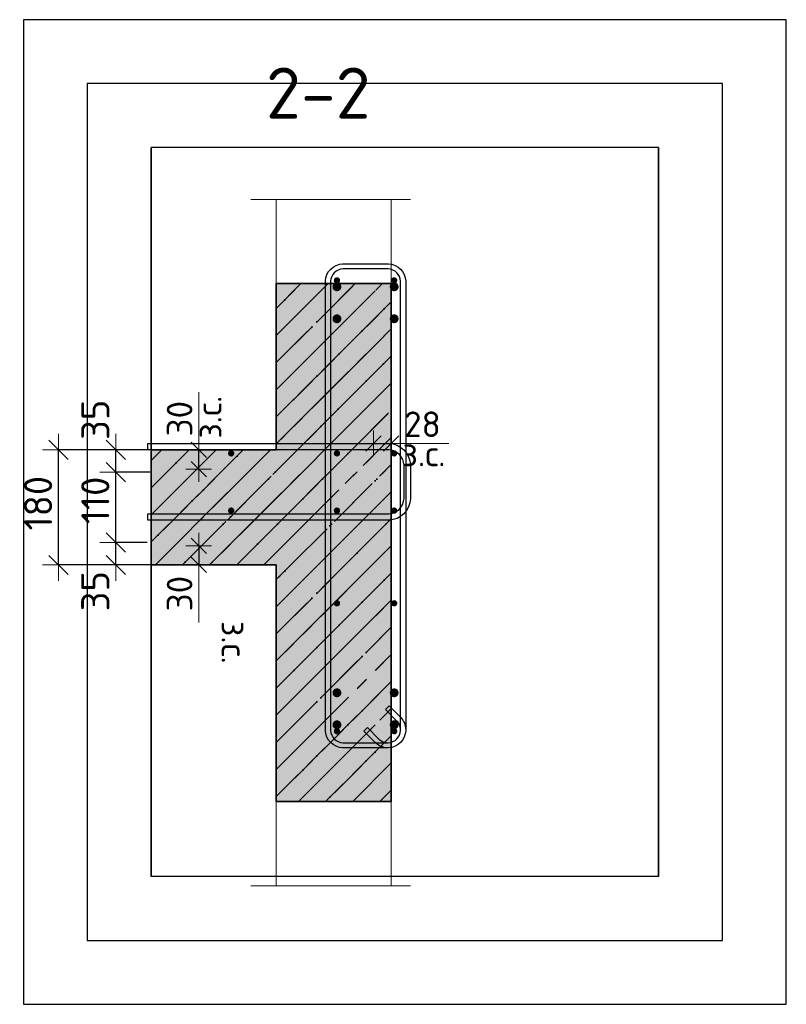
# Model space of a CAD drawing. Header units: millimetres. Extents: x 2792 to 69837, y -2757 to 29968.
# Tile 63 of 77: x 42585 to 43784, y 21363 to 22903. Entities that reach past the tile are written whole.
import ezdxf

# ---------------------------------------------------------------- set-up
doc = ezdxf.new("R2010")
doc.units = ezdxf.units.MM
doc.header["$PDMODE"] = 65
doc.linetypes.add('______11', pattern=[100, 80, -10, 0, -10])
doc.linetypes.add('______5', pattern=[220, 160, -20, 20, -20])
for name, color, linetype, lineweight in [('Standard', 7, 'Continuous', 25), ('Арм.стержн. Арматура края', 96, 'Continuous', 35), ('Арм.стержн. вертикальными 1', 22, 'Continuous', 35), ('Арм.стержн. Доп. арматура', 180, 'Continuous', 35), ('Арм.стержн. Хомут', 240, 'Continuous', 35), ('Размерная линия_ общее', 7, 'Continuous', 13), ('Размерная линия_ общее_1', 7, 'Continuous', 13)]:
    doc.layers.add(name, color=color, linetype=linetype, lineweight=lineweight)
doc.styles.add('ISOCPEUR', font='ISOCPEUR')
doc.dimstyles.new('DIMSTYLE_3', dxfattribs={"dimtxt": 44, "dimasz": 50, "dimexe": 0, "dimexo": 0, "dimgap": 22, "dimtad": 2, "dimdec": 0, "dimrnd": 5, "dimzin": 12, "dimdsep": 46, "dimtxsty": 'ISOCPEUR', "dimblk1": 'ALL_ML_STRICH', "dimblk2": 'ALL_ML_STRICH', "dimsah": 1, "dimcen": 0, "dimclrd": 7, "dimclre": 256, "dimclrt": 7, "dimadec": 0, "dimazin": 0, "dimtfac": 1, "dimtdec": 0, "dimtix": 1, "dimtmove": 2, "dimatfit": 3, "dimfxl": 0, "dimtzin": 0, "dimlwd": 0, "dimlwe": -3, "dimarcsym": 0})
doc.dimstyles.new('DIMSTYLE_7', dxfattribs={"dimtxt": 40, "dimasz": 40, "dimexe": 0, "dimexo": 0.001, "dimgap": 20, "dimtad": 2, "dimdec": 0, "dimrnd": 5, "dimzin": 12, "dimdsep": 46, "dimtxsty": 'ISOCPEUR', "dimblk1": 'ALL_ML_STRICH', "dimblk2": 'ALL_ML_STRICH', "dimsah": 1, "dimcen": 0, "dimse1": 1, "dimse2": 1, "dimclrd": 7, "dimclre": 256, "dimclrt": 7, "dimadec": 0, "dimazin": 0, "dimtfac": 1, "dimtdec": 0, "dimtix": 1, "dimtmove": 2, "dimatfit": 3, "dimfxl": 0, "dimtvp": 1.2, "dimtzin": 0, "dimlwd": 0, "dimlwe": -3, "dimarcsym": 0})
doc.dimstyles.new('DIMSTYLE_8', dxfattribs={"dimtxt": 44, "dimasz": 50, "dimexe": 0, "dimexo": 0, "dimgap": 22, "dimtad": 2, "dimdec": 0, "dimrnd": 5, "dimzin": 12, "dimdsep": 46, "dimtxsty": 'ISOCPEUR', "dimblk1": 'ALL_ML_STRICH', "dimblk2": 'ALL_ML_STRICH', "dimsah": 1, "dimcen": 0, "dimclrd": 7, "dimclre": 256, "dimclrt": 7, "dimadec": 0, "dimazin": 0, "dimtfac": 1, "dimtdec": 0, "dimtix": 1, "dimtmove": 2, "dimatfit": 3, "dimfxl": 0, "dimtvp": 1.2, "dimtzin": 0, "dimlwd": 0, "dimlwe": -3, "dimarcsym": 0})
doc.dimstyles.new('DIMSTYLE_9', dxfattribs={"dimtxt": 40, "dimasz": 40, "dimexe": 0, "dimexo": 0, "dimgap": 20, "dimtad": 2, "dimdec": 0, "dimrnd": 1, "dimzin": 12, "dimdsep": 46, "dimtxsty": 'ISOCPEUR', "dimblk1": 'ALL_ML_STRICH', "dimblk2": 'ALL_ML_STRICH', "dimsah": 1, "dimcen": 0, "dimclrd": 7, "dimclre": 256, "dimclrt": 7, "dimadec": 0, "dimazin": 0, "dimtfac": 1, "dimtdec": 0, "dimtix": 1, "dimtmove": 2, "dimatfit": 3, "dimfxl": 0, "dimtvp": 1.2, "dimtzin": 0, "dimlwd": 0, "dimlwe": -3, "dimarcsym": 0})
pattern_1 = [(45, (0, 0), (-42.42641, 42.42641), [80, -10, 0, -10]), (45, (-21.213, 21.213), (-42.42641, 42.42641), [160, -20, 20, -20])]

# ---------------------------------------------------------------- blocks, each defined once
blk = doc.blocks.new('ALL_ML_STRICH')
at = {"color": 0, "linetype": 'ByBlock', "lineweight": -2}
for p, q in [((0, -0.5), (0, 0.5)), ((-1, 0), (0.5, 0)), ((-0.3, -0.3), (0.3, 0.3))]:
    blk.add_line(p, q, dxfattribs=at)
blk = doc.blocks.new('*D25')
at = {"layer": 'DEFPOINTS', "color": 7, "linetype": 'Continuous', "lineweight": 13, "transparency": 33554687}
for p in [(42804.1, 22085.3), (42734.9, 22050.3), (42822.1, 22050.3)]:
    blk.add_point(p, dxfattribs=at)
at = {"layer": 'Размерная линия_ общее', "color": 253, "linetype": 'Continuous', "lineweight": -2, "true_color": 0xa0a0a0, "transparency": 33554687}
for p, q in [((42784.1, 22085.3), (42734.9, 22085.3)), ((42802.1, 22050.3), (42734.9, 22050.3))]:
    blk.add_line(p, q, dxfattribs=at)
at = {"layer": 'Размерная линия_ общее', "color": 7, "linetype": 'Continuous', "lineweight": -2, "transparency": 33554687}
blk.add_line((42734.9, 22050.3), (42734.9, 22085.3), dxfattribs=at)
at = {"layer": 'Размерная линия_ общее', "color": 7, "linetype": 'Continuous', "lineweight": 13, "transparency": 33554687, "xscale": 50, "yscale": 50, "zscale": 50}
for p, rotation in [((42734.9, 22085.3), 90), ((42734.9, 22050.3), 270)]:
    blk.add_blockref('ALL_ML_STRICH', p, dxfattribs=dict(at, rotation=rotation))
at = {"layer": 'Размерная линия_ общее', "color": 7, "linetype": 'Continuous', "lineweight": 13, "transparency": 33554687, "insert": (42702.9, 22009.2), "char_height": 44, "width": 88, "attachment_point": 5, "rotation": 90, "style": 'ISOCPEUR'}
blk.add_mtext('\\A1;{35}', dxfattribs=at)
blk = doc.blocks.new('*D26')
at = {"layer": 'DEFPOINTS', "color": 7, "linetype": 'Continuous', "lineweight": 13, "transparency": 33554687}
for p in [(42808.2, 22195.3), (42734.9, 22085.3), (42804.1, 22085.3)]:
    blk.add_point(p, dxfattribs=at)
at = {"layer": 'Размерная линия_ общее', "color": 253, "linetype": 'Continuous', "lineweight": -2, "true_color": 0xa0a0a0, "transparency": 33554687}
for p, q in [((42788.2, 22195.3), (42734.9, 22195.3)), ((42784.1, 22085.3), (42734.9, 22085.3))]:
    blk.add_line(p, q, dxfattribs=at)
at = {"layer": 'Размерная линия_ общее', "color": 7, "linetype": 'Continuous', "lineweight": -2, "transparency": 33554687}
blk.add_line((42734.9, 22085.3), (42734.9, 22195.3), dxfattribs=at)
at = {"layer": 'Размерная линия_ общее', "color": 7, "linetype": 'Continuous', "lineweight": 13, "transparency": 33554687, "xscale": 50, "yscale": 50, "zscale": 50}
for p, rotation in [((42734.9, 22195.3), 90), ((42734.9, 22085.3), 270)]:
    blk.add_blockref('ALL_ML_STRICH', p, dxfattribs=dict(at, rotation=rotation))
at = {"layer": 'Размерная линия_ общее', "color": 7, "linetype": 'Continuous', "lineweight": 13, "transparency": 33554687, "insert": (42702.9, 22151.3), "char_height": 44, "width": 132, "attachment_point": 5, "rotation": 90, "style": 'ISOCPEUR'}
blk.add_mtext('\\A1;{110}', dxfattribs=at)
blk = doc.blocks.new('*D27')
at = {"layer": 'DEFPOINTS', "color": 7, "linetype": 'Continuous', "lineweight": 13, "transparency": 33554687}
for p in [(42814.1, 22230.3), (42734.9, 22195.3), (42808.2, 22195.3)]:
    blk.add_point(p, dxfattribs=at)
at = {"layer": 'Размерная линия_ общее', "color": 253, "linetype": 'Continuous', "lineweight": -2, "true_color": 0xa0a0a0, "transparency": 33554687}
for p, q in [((42794.1, 22230.3), (42734.9, 22230.3)), ((42788.2, 22195.3), (42734.9, 22195.3))]:
    blk.add_line(p, q, dxfattribs=at)
at = {"layer": 'Размерная линия_ общее', "color": 7, "linetype": 'Continuous', "lineweight": -2, "transparency": 33554687}
blk.add_line((42734.9, 22195.3), (42734.9, 22230.3), dxfattribs=at)
at = {"layer": 'Размерная линия_ общее', "color": 7, "linetype": 'Continuous', "lineweight": 13, "transparency": 33554687, "xscale": 50, "yscale": 50, "zscale": 50}
for p, rotation in [((42734.9, 22230.3), 90), ((42734.9, 22195.3), 270)]:
    blk.add_blockref('ALL_ML_STRICH', p, dxfattribs=dict(at, rotation=rotation))
at = {"layer": 'Размерная линия_ общее', "color": 7, "linetype": 'Continuous', "lineweight": 13, "transparency": 33554687, "insert": (42703, 22277.3), "char_height": 44, "width": 88, "attachment_point": 5, "rotation": 90, "style": 'ISOCPEUR'}
blk.add_mtext('\\A1;{35}', dxfattribs=at)
blk = doc.blocks.new('*D28')
at = {"layer": 'DEFPOINTS', "color": 7, "linetype": 'Continuous', "lineweight": 13, "transparency": 33554687}
for p in [(42808.5, 22230.3), (42645.4, 22050.3), (42802.1, 22050.3)]:
    blk.add_point(p, dxfattribs=at)
at = {"layer": 'Размерная линия_ общее', "color": 253, "linetype": 'Continuous', "lineweight": -2, "true_color": 0xa0a0a0, "transparency": 33554687}
for p, q in [((42788.5, 22230.3), (42645.4, 22230.3)), ((42782.1, 22050.3), (42645.4, 22050.3))]:
    blk.add_line(p, q, dxfattribs=at)
at = {"layer": 'Размерная линия_ общее', "color": 7, "linetype": 'Continuous', "lineweight": -2, "transparency": 33554687}
blk.add_line((42645.4, 22050.3), (42645.4, 22230.3), dxfattribs=at)
at = {"layer": 'Размерная линия_ общее', "color": 7, "linetype": 'Continuous', "lineweight": 13, "transparency": 33554687, "xscale": 50, "yscale": 50, "zscale": 50}
for p, rotation in [((42645.4, 22230.3), 90), ((42645.4, 22050.3), 270)]:
    blk.add_blockref('ALL_ML_STRICH', p, dxfattribs=dict(at, rotation=rotation))
at = {"layer": 'Размерная линия_ общее', "color": 7, "linetype": 'Continuous', "lineweight": 13, "transparency": 33554687, "insert": (42613.4, 22146.9), "char_height": 44, "width": 132, "attachment_point": 5, "rotation": 90, "style": 'ISOCPEUR'}
blk.add_mtext('\\A1;{180}', dxfattribs=at)
blk = doc.blocks.new('*D33')
at = {"layer": 'DEFPOINTS', "color": 7, "linetype": 'Continuous', "lineweight": 13, "transparency": 33554687}
for p in [(42855.9, 22230.3), (42855.9, 22200.3), (42864.7, 22200.3)]:
    blk.add_point(p, dxfattribs=at)
at = {"layer": 'Размерная линия_ общее_1', "color": 7, "linetype": 'Continuous', "lineweight": -2, "transparency": 33554687}
blk.add_line((42864.7, 22200.3), (42864.7, 22230.3), dxfattribs=at)
at = {"layer": 'Размерная линия_ общее_1', "color": 7, "linetype": 'Continuous', "lineweight": 13, "transparency": 33554687, "xscale": 40, "yscale": 40, "zscale": 40}
for p, rotation in [((42864.7, 22230.3), 90), ((42864.7, 22200.3), 270)]:
    blk.add_blockref('ALL_ML_STRICH', p, dxfattribs=dict(at, rotation=rotation))
at = {"layer": 'Размерная линия_ общее_1', "color": 7, "linetype": 'Continuous', "lineweight": 13, "transparency": 33554687, "insert": (42860.4, 22247.9), "char_height": 40, "width": 2, "attachment_point": 1, "rotation": 90, "line_spacing_factor": 0.60241, "style": 'ISOCPEUR'}
blk.add_mtext('з.с.', dxfattribs=at)
at = {"layer": 'Размерная линия_ общее_1', "color": 7, "linetype": 'Continuous', "lineweight": 13, "transparency": 33554687, "insert": (42834.7, 22279.1), "char_height": 40, "width": 80, "attachment_point": 5, "rotation": 90, "style": 'ISOCPEUR'}
blk.add_mtext('\\A1;{30}', dxfattribs=at)
blk = doc.blocks.new('*D34')
at = {"layer": 'DEFPOINTS', "color": 7, "linetype": 'Continuous', "lineweight": 13, "transparency": 33554687}
for p in [(42855.9, 22080.3), (42864.7, 22080.3), (42855.9, 22050.3)]:
    blk.add_point(p, dxfattribs=at)
at = {"layer": 'Размерная линия_ общее_1', "color": 7, "linetype": 'Continuous', "lineweight": -2, "transparency": 33554687}
blk.add_line((42864.7, 22080.3), (42864.7, 22050.3), dxfattribs=at)
at = {"layer": 'Размерная линия_ общее_1', "color": 7, "linetype": 'Continuous', "lineweight": 13, "transparency": 33554687, "xscale": 40, "yscale": 40, "zscale": 40}
for p, rotation in [((42864.7, 22080.3), 90), ((42864.7, 22050.3), 270)]:
    blk.add_blockref('ALL_ML_STRICH', p, dxfattribs=dict(at, rotation=rotation))
at = {"layer": 'Размерная линия_ общее_1', "color": 7, "linetype": 'Continuous', "lineweight": 13, "transparency": 33554687, "insert": (42834.7, 22005.5), "char_height": 40, "width": 80, "attachment_point": 5, "rotation": 90, "style": 'ISOCPEUR'}
blk.add_mtext('\\A1;{30}', dxfattribs=at)
at = {"layer": 'Размерная линия_ общее_1', "color": 7, "linetype": 'Continuous', "lineweight": 13, "transparency": 33554687, "insert": (42940.4, 21962.7), "char_height": 40, "width": 2, "attachment_point": 1, "rotation": 270, "line_spacing_factor": 0.60241, "style": 'ISOCPEUR'}
blk.add_mtext('з.с.', dxfattribs=at)
blk = doc.blocks.new('*D35')
at = {"layer": 'DEFPOINTS', "color": 7, "linetype": 'Continuous', "lineweight": 13, "transparency": 33554687}
for p in [(43138, 22249.1), (43138, 22240.4), (43166, 22249.1)]:
    blk.add_point(p, dxfattribs=at)
at = {"layer": 'Размерная линия_ общее_1', "color": 253, "linetype": 'Continuous', "lineweight": -2, "true_color": 0xa0a0a0, "transparency": 33554687}
for p, q in [((43138, 22240.4), (43138, 22240.4)), ((43166, 22240.4), (43166, 22240.4))]:
    blk.add_line(p, q, dxfattribs=at)
at = {"layer": 'Размерная линия_ общее_1', "color": 7, "linetype": 'Continuous', "lineweight": -2, "transparency": 33554687}
blk.add_line((43138, 22240.4), (43166, 22240.4), dxfattribs=at)
at = {"layer": 'Размерная линия_ общее_1', "color": 7, "linetype": 'Continuous', "lineweight": 13, "transparency": 33554687, "xscale": 40, "yscale": 40, "zscale": 40, "rotation": 180}
blk.add_blockref('ALL_ML_STRICH', (43138, 22240.4), dxfattribs=at)
at = {"layer": 'Размерная линия_ общее_1', "color": 7, "linetype": 'Continuous', "lineweight": 13, "transparency": 33554687, "xscale": 40, "yscale": 40, "zscale": 40}
blk.add_blockref('ALL_ML_STRICH', (43166, 22240.4), dxfattribs=at)
at = {"layer": 'Размерная линия_ общее_1', "color": 7, "linetype": 'Continuous', "lineweight": 13, "transparency": 33554687, "insert": (43214.8, 22270.4), "char_height": 40, "width": 80, "attachment_point": 5, "style": 'ISOCPEUR'}
blk.add_mtext('\\A1;{28}', dxfattribs=at)
at = {"layer": 'Размерная линия_ общее_1', "color": 7, "linetype": 'Continuous', "lineweight": 13, "transparency": 33554687, "insert": (43183.6, 22244.6), "char_height": 40, "width": 2, "attachment_point": 1, "line_spacing_factor": 0.60241, "style": 'ISOCPEUR'}
blk.add_mtext('з.с.', dxfattribs=at)

msp = doc.modelspace()

# ---------------------------------------------------------------- hatches: boundary and pattern name
at = {"layer": 'Standard', "linetype": 'Continuous', "lineweight": 35, "transparency": 33554687}
h = msp.add_hatch(dxfattribs=at)
h.set_pattern_fill('__________539', scale=20, style=0, pattern_type=2)
h.set_pattern_definition(pattern_1)
h.paths.add_polyline_path([(43166, 22490.3), (42986, 22490.3), (42986, 22230.3), (43166, 22230.3)], flags=0)
at = {"layer": 'Standard', "linetype": 'Continuous', "lineweight": 35, "true_color": 0xc7c7c7, "transparency": 33554687}
for points in [[(43166, 22490.3), (42986, 22490.3), (42986, 22230.3), (43166, 22230.3)], [(43166, 22050.3), (43166, 22230.3), (42790.3, 22230.3), (42790.3, 22050.3)], [(43166, 22050.3), (42986, 22050.3), (42986, 21680.3), (43166, 21680.3)]]:
    msp.add_hatch(color=9, dxfattribs=at).paths.add_polyline_path(points)
at = {"layer": 'Standard', "linetype": 'Continuous', "lineweight": 35, "transparency": 33554687}
h = msp.add_hatch(dxfattribs=at)
h.set_pattern_fill('__________539', scale=20, style=0, pattern_type=2)
h.set_pattern_definition(pattern_1)
h.paths.add_polyline_path([(43166, 22050.3), (43166, 22230.3), (42790.3, 22230.3), (42790.3, 22050.3)], flags=0)
h = msp.add_hatch(dxfattribs=at)
h.set_pattern_fill('__________539', scale=20, style=0, pattern_type=2)
h.set_pattern_definition(pattern_1)
h.paths.add_polyline_path([(43166, 22050.3), (42986, 22050.3), (42986, 21680.3), (43166, 21680.3)], flags=0)
at = {"layer": 'Арм.стержн. вертикальными 1', "linetype": 'Continuous', "lineweight": 50, "transparency": 33554687}
for points in [[(43086, 22495.3), (43085.6, 22497.2), (43084.5, 22498.8), (43082.9, 22499.9), (43081, 22500.3), (43079.1, 22499.9), (43077.4, 22498.8), (43076.4, 22497.2), (43076, 22495.3), (43076.4, 22493.4), (43077.4, 22491.8), (43079.1, 22490.7), (43081, 22490.3), (43082.9, 22490.7), (43084.5, 22491.8), (43085.6, 22493.4)], [(43175.5, 22495.3), (43175.1, 22497.2), (43174, 22498.8), (43172.4, 22499.9), (43170.5, 22500.3), (43168.6, 22499.9), (43167, 22498.8), (43165.9, 22497.2), (43165.5, 22495.3), (43165.9, 22493.4), (43167, 22491.8), (43168.6, 22490.7), (43170.5, 22490.3), (43172.4, 22490.7), (43174, 22491.8), (43175.1, 22493.4)], [(42920.5, 22224.8), (42920.1, 22226.7), (42919, 22228.3), (42917.4, 22229.4), (42915.5, 22229.8), (42913.6, 22229.4), (42911.9, 22228.3), (42910.9, 22226.7), (42910.5, 22224.8), (42910.9, 22222.9), (42911.9, 22221.3), (42913.6, 22220.2), (42915.5, 22219.8), (42917.4, 22220.2), (42919, 22221.3), (42920.1, 22222.9)], [(43086, 22224.8), (43085.6, 22226.7), (43084.5, 22228.3), (43082.9, 22229.4), (43081, 22229.8), (43079.1, 22229.4), (43077.4, 22228.3), (43076.4, 22226.7), (43076, 22224.8), (43076.4, 22222.9), (43077.4, 22221.3), (43079.1, 22220.2), (43081, 22219.8), (43082.9, 22220.2), (43084.5, 22221.3), (43085.6, 22222.9)], [(43175.5, 22224.8), (43175.1, 22226.7), (43174, 22228.3), (43172.4, 22229.4), (43170.5, 22229.8), (43168.6, 22229.4), (43167, 22228.3), (43165.9, 22226.7), (43165.5, 22224.8), (43165.9, 22222.9), (43167, 22221.3), (43168.6, 22220.2), (43170.5, 22219.8), (43172.4, 22220.2), (43174, 22221.3), (43175.1, 22222.9)], [(42920.5, 22135.3), (42920.1, 22137.2), (42919, 22138.8), (42917.4, 22139.9), (42915.5, 22140.3), (42913.6, 22139.9), (42911.9, 22138.8), (42910.9, 22137.2), (42910.5, 22135.3), (42910.9, 22133.4), (42911.9, 22131.7), (42913.6, 22130.7), (42915.5, 22130.3), (42917.4, 22130.7), (42919, 22131.7), (42920.1, 22133.4)], [(43086, 22135.3), (43085.6, 22137.2), (43084.5, 22138.8), (43082.9, 22139.9), (43081, 22140.3), (43079.1, 22139.9), (43077.4, 22138.8), (43076.4, 22137.2), (43076, 22135.3), (43076.4, 22133.4), (43077.4, 22131.7), (43079.1, 22130.7), (43081, 22130.3), (43082.9, 22130.7), (43084.5, 22131.7), (43085.6, 22133.4)], [(43175.5, 22135.3), (43175.1, 22137.2), (43174, 22138.8), (43172.4, 22139.9), (43170.5, 22140.3), (43168.6, 22139.9), (43167, 22138.8), (43165.9, 22137.2), (43165.5, 22135.3), (43165.9, 22133.4), (43167, 22131.7), (43168.6, 22130.7), (43170.5, 22130.3), (43172.4, 22130.7), (43174, 22131.7), (43175.1, 22133.4)], [(43086, 21990.3), (43085.6, 21992.2), (43084.5, 21993.8), (43082.9, 21994.9), (43081, 21995.3), (43079.1, 21994.9), (43077.4, 21993.8), (43076.4, 21992.2), (43076, 21990.3), (43076.4, 21988.4), (43077.4, 21986.7), (43079.1, 21985.7), (43081, 21985.3), (43082.9, 21985.7), (43084.5, 21986.7), (43085.6, 21988.4)], [(43175.5, 21990.3), (43175.1, 21992.2), (43174, 21993.8), (43172.4, 21994.9), (43170.5, 21995.3), (43168.6, 21994.9), (43167, 21993.8), (43165.9, 21992.2), (43165.5, 21990.3), (43165.9, 21988.4), (43167, 21986.7), (43168.6, 21985.7), (43170.5, 21985.3), (43172.4, 21985.7), (43174, 21986.7), (43175.1, 21988.4)], [(43086, 21790.3), (43085.6, 21792.2), (43084.5, 21793.8), (43082.9, 21794.9), (43081, 21795.3), (43079.1, 21794.9), (43077.4, 21793.8), (43076.4, 21792.2), (43076, 21790.3), (43076.4, 21788.4), (43077.4, 21786.7), (43079.1, 21785.7), (43081, 21785.3), (43082.9, 21785.7), (43084.5, 21786.7), (43085.6, 21788.4)], [(43175.5, 21790.3), (43175.1, 21792.2), (43174, 21793.8), (43172.4, 21794.9), (43170.5, 21795.3), (43168.6, 21794.9), (43167, 21793.8), (43165.9, 21792.2), (43165.5, 21790.3), (43165.9, 21788.4), (43167, 21786.7), (43168.6, 21785.7), (43170.5, 21785.3), (43172.4, 21785.7), (43174, 21786.7), (43175.1, 21788.4)]]:
    msp.add_hatch(color=4, dxfattribs=at).paths.add_polyline_path(points)
at = {"layer": 'Арм.стержн. Доп. арматура', "linetype": 'Continuous', "lineweight": 50, "transparency": 33554687}
for points in [[(43088, 22485.3), (43087.4, 22488), (43085.9, 22490.3), (43083.7, 22491.8), (43081, 22492.3), (43078.3, 22491.8), (43076, 22490.3), (43074.5, 22488), (43074, 22485.3), (43074.5, 22482.6), (43076, 22480.4), (43078.3, 22478.8), (43081, 22478.3), (43083.7, 22478.8), (43085.9, 22480.4), (43087.4, 22482.6)], [(43177.5, 22485.3), (43177, 22488), (43175.5, 22490.3), (43173.2, 22491.8), (43170.5, 22492.3), (43167.8, 22491.8), (43165.6, 22490.3), (43164, 22488), (43163.5, 22485.3), (43164, 22482.6), (43165.6, 22480.4), (43167.8, 22478.8), (43170.5, 22478.3), (43173.2, 22478.8), (43175.5, 22480.4), (43177, 22482.6)], [(43088, 22435.3), (43087.4, 22438), (43085.9, 22440.3), (43083.7, 22441.8), (43081, 22442.3), (43078.3, 22441.8), (43076, 22440.3), (43074.5, 22438), (43074, 22435.3), (43074.5, 22432.6), (43076, 22430.4), (43078.3, 22428.8), (43081, 22428.3), (43083.7, 22428.8), (43085.9, 22430.4), (43087.4, 22432.6)], [(43177.5, 22435.3), (43177, 22438), (43175.5, 22440.3), (43173.2, 22441.8), (43170.5, 22442.3), (43167.8, 22441.8), (43165.6, 22440.3), (43164, 22438), (43163.5, 22435.3), (43164, 22432.6), (43165.6, 22430.4), (43167.8, 22428.8), (43170.5, 22428.3), (43173.2, 22428.8), (43175.5, 22430.4), (43177, 22432.6)], [(43088, 21850.3), (43087.4, 21853), (43085.9, 21855.3), (43083.7, 21856.8), (43081, 21857.3), (43078.3, 21856.8), (43076, 21855.3), (43074.5, 21853), (43074, 21850.3), (43074.5, 21847.6), (43076, 21845.4), (43078.3, 21843.8), (43081, 21843.3), (43083.7, 21843.8), (43085.9, 21845.4), (43087.4, 21847.6)], [(43177.5, 21850.3), (43177, 21853), (43175.5, 21855.3), (43173.2, 21856.8), (43170.5, 21857.3), (43167.8, 21856.8), (43165.6, 21855.3), (43164, 21853), (43163.5, 21850.3), (43164, 21847.6), (43165.6, 21845.4), (43167.8, 21843.8), (43170.5, 21843.3), (43173.2, 21843.8), (43175.5, 21845.4), (43177, 21847.6)], [(43088, 21800.3), (43087.4, 21803), (43085.9, 21805.3), (43083.7, 21806.8), (43081, 21807.3), (43078.3, 21806.8), (43076, 21805.3), (43074.5, 21803), (43074, 21800.3), (43074.5, 21797.6), (43076, 21795.4), (43078.3, 21793.8), (43081, 21793.3), (43083.7, 21793.8), (43085.9, 21795.4), (43087.4, 21797.6)], [(43177.5, 21800.3), (43177, 21803), (43175.5, 21805.3), (43173.2, 21806.8), (43170.5, 21807.3), (43167.8, 21806.8), (43165.6, 21805.3), (43164, 21803), (43163.5, 21800.3), (43164, 21797.6), (43165.6, 21795.4), (43167.8, 21793.8), (43170.5, 21793.3), (43173.2, 21793.8), (43175.5, 21795.4), (43177, 21797.6)]]:
    msp.add_hatch(color=7, dxfattribs=at).paths.add_polyline_path(points)

# ---------------------------------------------------------------- linework, layer by layer
at = {"layer": 'Standard', "color": 52, "linetype": 'Continuous', "lineweight": 13, "transparency": 33554687}
for p, q in [((43584, 22703.1), (42790.3, 22703.1)), ((43584, 22703.1), (42790.3, 22703.1)), ((42790.3, 22703.1), (42790.3, 21563.1)), ((42790.3, 21563.1), (42790.3, 22703.1)), ((43584, 22703.1), (43584, 21563.1)), ((43584, 21563.1), (43584, 22703.1)), ((43584, 21563.1), (42790.3, 21563.1)), ((43584, 21563.1), (42790.3, 21563.1))]:
    msp.add_line(p, q, dxfattribs=at)
at = {"layer": 'Standard', "color": 52, "linetype": 'Continuous', "lineweight": -3, "transparency": 33554687}
for p, q in [((43584, 22703.1), (42790.3, 22703.1)), ((43584, 22703.1), (42790.3, 22703.1)), ((42790.3, 22703.1), (42790.3, 21563.1)), ((42790.3, 21563.1), (42790.3, 22703.1)), ((43584, 22703.1), (43584, 21563.1)), ((43584, 21563.1), (43584, 22703.1)), ((43584, 21563.1), (42790.3, 21563.1)), ((43584, 21563.1), (42790.3, 21563.1))]:
    msp.add_line(p, q, dxfattribs=at)
at = {"layer": 'Standard', "color": 7, "linetype": 'Continuous', "lineweight": 13, "transparency": 33554687}
for p, q in [((42946, 22622), (43196, 22622)), ((42864.7, 22230.3), (42864.7, 22320.3)), ((43166, 22240.4), (43256, 22240.4)), ((42864.7, 22050.3), (42864.7, 21960.3)), ((42946, 21548.6), (43196, 21548.6))]:
    msp.add_line(p, q, dxfattribs=at)
at = {"layer": 'Standard', "color": 7, "linetype": 'Continuous', "lineweight": 35, "transparency": 33554687}
for p, q in [((42986, 22490.3), (42986, 22230.3)), ((43166, 22490.3), (42986, 22490.3)), ((42986, 22490.3), (42986, 22230.3)), ((43166, 22490.3), (42986, 22490.3)), ((43166, 22230.3), (43166, 22490.3)), ((43166, 22230.3), (43166, 22490.3)), ((42986, 22230.3), (42790.3, 22230.3)), ((42986, 22230.3), (42790.3, 22230.3)), ((43166, 22050.3), (43166, 22230.3)), ((43166, 22050.3), (43166, 22230.3)), ((42790.3, 22050.3), (42986, 22050.3)), ((42790.3, 22050.3), (42986, 22050.3)), ((42986, 22050.3), (42986, 21680.3)), ((42986, 22050.3), (42986, 21680.3)), ((43166, 21680.3), (43166, 22050.3)), ((43166, 21680.3), (43166, 22050.3)), ((42986, 21680.3), (43166, 21680.3)), ((42986, 21680.3), (43166, 21680.3))]:
    msp.add_line(p, q, dxfattribs=at)
at = {"layer": 'Standard', "color": 253, "linetype": '______11', "lineweight": 35, "true_color": 0xababab, "transparency": 33554687}
for p, q in [((42986, 22366.7), (43109.5, 22490.3)), ((42986, 22451.6), (43024.7, 22490.3)), ((42986, 22281.9), (43166, 22461.9)), ((43019.2, 22230.3), (43166, 22377)), ((43104.1, 22230.3), (43166, 22292.2)), ((42790.3, 22171.1), (42849.5, 22230.3)), ((42790.3, 22086.2), (42934.4, 22230.3)), ((42839.2, 22050.3), (43019.2, 22230.3)), ((42924.1, 22050.3), (43104.1, 22230.3)), ((43008.9, 22050.3), (43166, 22207.3)), ((43093.8, 22050.3), (43166, 22122.5)), ((42986, 21942.5), (43093.8, 22050.3)), ((42986, 22027.3), (43008.9, 22050.3)), ((42986, 21857.6), (43166, 22037.6)), ((42986, 21772.8), (43166, 21952.8)), ((42986, 21687.9), (43166, 21867.9)), ((43063.2, 21680.3), (43166, 21783.1)), ((43148.1, 21680.3), (43166, 21698.2))]:
    msp.add_line(p, q, dxfattribs=at)
at = {"layer": 'Standard', "color": 253, "linetype": '______5', "lineweight": 35, "true_color": 0xababab, "transparency": 33554687}
for p, q in [((42986, 22324.3), (43152, 22490.3)), ((42986, 22409.2), (43067.1, 22490.3)), ((42986, 22239.5), (43166, 22419.5)), ((43061.7, 22230.3), (43166, 22334.6)), ((43146.5, 22230.3), (43166, 22249.8)), ((42790.3, 22213.5), (42807.1, 22230.3)), ((42790.3, 22128.6), (42892, 22230.3)), ((42796.8, 22050.3), (42976.8, 22230.3)), ((42881.7, 22050.3), (43061.7, 22230.3)), ((42966.5, 22050.3), (43146.5, 22230.3)), ((43051.4, 22050.3), (43166, 22164.9)), ((43136.2, 22050.3), (43166, 22080.1)), ((42986, 21900.1), (43136.2, 22050.3)), ((42986, 21984.9), (43051.4, 22050.3)), ((42986, 21815.2), (43166, 21995.2)), ((42986, 21730.3), (43166, 21910.3)), ((43020.8, 21680.3), (43166, 21825.5)), ((43105.6, 21680.3), (43166, 21740.6))]:
    msp.add_line(p, q, dxfattribs=at)
at = {"layer": 'Standard', "color": 7, "linetype": 'Continuous', "lineweight": 25, "transparency": 33554687}
msp.add_line((42790.3, 22000.3), (42790.3, 22280.3), dxfattribs=at)
msp.add_line((42790.3, 22000.3), (42790.3, 22280.3), dxfattribs=at)
at = {"layer": 'Standard', "color": 7, "linetype": 'Continuous', "lineweight": -3, "transparency": 33554687}
for points in [[(42590.3, 21363.1), (43784, 21363.1), (43784, 22903.1), (42590.3, 22903.1), (42590.3, 21363.1)], [(42690.3, 21463.1), (43684, 21463.1), (43684, 22803.1), (42690.3, 22803.1), (42690.3, 21463.1)]]:
    msp.add_lwpolyline(points, dxfattribs=at)
at = {"layer": 'Standard', "color": 7, "linetype": 'Continuous', "lineweight": 13, "transparency": 33554687}
for points in [[(42986, 22490.3), (43166, 22490.3), (43166, 22622), (42986, 22622), (42986, 22490.3)], [(42986, 21680.3), (43166, 21680.3), (43166, 21548.6), (42986, 21548.6), (42986, 21680.3)]]:
    msp.add_lwpolyline(points, close=True, dxfattribs=at)
at = {"layer": 'Арм.стержн. Арматура края', "color": 4, "linetype": 'Continuous', "lineweight": 25, "transparency": 33554687}
msp.add_lwpolyline([(42785.3, 22130.3), (43161.9, 22130.3), (43166.5, 22130.9), (43171, 22132.4), (43175.2, 22134.8), (43178.6, 22137.6), (43181.5, 22141.1), (43183.8, 22145.2), (43185.3, 22149.8), (43186, 22154.3), (43186, 22206.3), (43185.3, 22210.8), (43183.8, 22215.4), (43181.5, 22219.6), (43178.6, 22223), (43175.2, 22225.8), (43171, 22228.2), (43166.5, 22229.7), (43161.9, 22230.3), (42785.3, 22230.3), (42785.3, 22240.3), (43162.6, 22240.3), (43168.7, 22239.5), (43175.1, 22237.4), (43180.9, 22234.1), (43185.7, 22230.1), (43189.8, 22225.3), (43193, 22219.4), (43195.1, 22213.1), (43196, 22207), (43196, 22153.6), (43195.1, 22147.5), (43193, 22141.2), (43189.8, 22135.4), (43185.7, 22130.5), (43180.9, 22126.5), (43175.1, 22123.2), (43168.7, 22121.2), (43162.6, 22120.3), (42785.3, 22120.3), (42785.3, 22130.3)], dxfattribs=at)
at = {"layer": 'Арм.стержн. Хомут', "color": 40, "linetype": 'Continuous', "lineweight": 25, "transparency": 33554687}
msp.add_lwpolyline([(43128.8, 21795.8), (43146.6, 21777.9), (43148.1, 21776.7), (43149.6, 21775.6), (43151.2, 21774.6), (43152.9, 21773.8), (43154.6, 21773.2), (43156.4, 21772.7), (43158.2, 21772.4), (43160.1, 21772.3), (43161.3, 21772.3), (43164.9, 21772.8), (43168.6, 21774), (43171.9, 21775.9), (43174.6, 21778.2), (43176.9, 21780.9), (43178.8, 21784.3), (43180, 21787.9), (43180.5, 21791.5), (43180.5, 22494.1), (43180, 22497.7), (43178.8, 22501.3), (43176.9, 22504.7), (43174.6, 22507.4), (43171.9, 22509.7), (43168.6, 22511.6), (43164.9, 22512.8), (43161.3, 22513.3), (43090.2, 22513.3), (43086.6, 22512.8), (43082.9, 22511.6), (43079.6, 22509.7), (43076.8, 22507.4), (43074.6, 22504.7), (43072.7, 22501.3), (43071.5, 22497.7), (43071, 22494.1), (43071, 21791.5), (43071.5, 21787.9), (43072.7, 21784.3), (43074.6, 21780.9), (43076.8, 21778.2), (43079.6, 21775.9), (43082.9, 21774), (43086.6, 21772.8), (43090.2, 21772.3), (43161.3, 21772.3), (43164.9, 21772.8), (43168.6, 21774), (43171.9, 21775.9), (43174.6, 21778.2), (43176.9, 21780.9), (43178.8, 21784.3), (43180, 21787.9), (43180.5, 21791.5), (43180.5, 21792.7), (43180.4, 21794.6), (43180.1, 21796.4), (43179.6, 21798.2), (43179, 21800), (43178.2, 21801.6), (43177.3, 21803.2), (43176.2, 21804.8), (43174.9, 21806.2), (43157.1, 21824), (43162.7, 21829.7), (43180.8, 21811.6), (43182.4, 21809.7), (43184, 21807.6), (43185.3, 21805.4), (43186.4, 21803), (43187.3, 21800.6), (43187.9, 21798.1), (43188.3, 21795.5), (43188.5, 21793), (43188.5, 21791), (43187.8, 21786.1), (43186.2, 21781), (43183.5, 21776.3), (43180.3, 21772.5), (43176.5, 21769.3), (43171.8, 21766.7), (43166.7, 21765), (43161.8, 21764.3), (43089.7, 21764.3), (43084.8, 21765), (43079.7, 21766.7), (43075, 21769.3), (43071.2, 21772.5), (43067.9, 21776.3), (43065.3, 21781), (43063.7, 21786.1), (43063, 21791), (43063, 22494.6), (43063.7, 22499.5), (43065.3, 22504.6), (43067.9, 22509.3), (43071.2, 22513.1), (43075, 22516.3), (43079.7, 22518.9), (43084.8, 22520.6), (43089.7, 22521.3), (43161.8, 22521.3), (43166.7, 22520.6), (43171.8, 22518.9), (43176.5, 22516.3), (43180.3, 22513.1), (43183.5, 22509.3), (43186.2, 22504.6), (43187.8, 22499.5), (43188.5, 22494.6), (43188.5, 21791), (43187.8, 21786.1), (43186.2, 21781), (43183.5, 21776.3), (43180.3, 21772.5), (43176.5, 21769.3), (43171.8, 21766.7), (43166.7, 21765), (43161.8, 21764.3), (43159.8, 21764.3), (43157.3, 21764.5), (43154.7, 21764.9), (43152.2, 21765.6), (43149.8, 21766.4), (43147.5, 21767.5), (43145.2, 21768.8), (43143.1, 21770.4), (43141.2, 21772), (43123.1, 21790.1), (43128.8, 21795.8)], dxfattribs=at)

# ---------------------------------------------------------------- texts
at = {"layer": 'Standard', "color": 7, "linetype": 'Continuous', "lineweight": 13, "transparency": 33554687, "insert": (42969.8, 22748.3), "char_height": 80, "width": 204.522, "attachment_point": 7, "style": 'ISOCPEUR'}
msp.add_mtext('\\A1;{\\fISOCPEUR|i0|b0;\\H80.000000;\\W1.000000;\\C7;2-2}\\P', dxfattribs=at)

# ---------------------------------------------------------------- dimensions: what is measured, and where the dimension line sits
at = {"layer": 'Размерная линия_ общее', "color": 7, "linetype": 'Continuous', "lineweight": 13, "transparency": 33554687}
for base, p1, p2, dimstyle, picture, middle in [((42734.9, 22230.3), (42788.2, 22195.3), (42794.1, 22230.3), 'DIMSTYLE_8', '*D27', (42703, 22277.3)), ((42645.4, 22230.3), (42782.1, 22050.3), (42788.5, 22230.3), 'DIMSTYLE_3', '*D28', (42613.4, 22146.9)), ((42734.9, 22195.3), (42784.1, 22085.3), (42788.2, 22195.3), 'DIMSTYLE_8', '*D26', (42702.9, 22151.3)), ((42734.9, 22085.3), (42802.1, 22050.3), (42784.1, 22085.3), 'DIMSTYLE_8', '*D25', (42702.9, 22009.2))]:
    dim = msp.add_linear_dim(base=base, p1=p1, p2=p2, angle=90, dimstyle=dimstyle, override={"dimpost": '<>', "dimclrd": 7, "dimclre": 253, "dimclrt": 7, "dimlwd": 0, "dimlwe": 65533}, dxfattribs=at)
    dim.commit()
    dim.dimension.update_dxf_attribs({"geometry": picture, "text_midpoint": middle, "dimtype": 160})
at = {"layer": 'Размерная линия_ общее_1', "color": 7, "linetype": 'Continuous', "lineweight": 13, "transparency": 33554687}
for base, p1, p2, angle, picture, middle in [((42864.7, 22230.3), (42855.9, 22200.3), (42855.9, 22230.3), 90, '*D33', (42834.7, 22279.1)), ((42864.7, 22050.3), (42855.9, 22080.3), (42855.9, 22050.3), 270, '*D34', (42834.7, 22005.5))]:
    dim = msp.add_linear_dim(base=base, p1=p1, p2=p2, angle=angle, text='<>\\Xз.с.', dimstyle='DIMSTYLE_7', override={"dimpost": '<>', "dimclrd": 7, "dimclre": 253, "dimclrt": 7, "dimlwd": 0, "dimlwe": 65533}, dxfattribs=at)
    dim.commit()
    dim.dimension.update_dxf_attribs({"geometry": picture, "text_midpoint": middle, "dimtype": 160})
dim = msp.add_linear_dim(base=(43166, 22240.4), p1=(43138, 22240.4), p2=(43166, 22240.4), text='<>\\Xз.с.', dimstyle='DIMSTYLE_9', override={"dimpost": '<>', "dimclrd": 7, "dimclre": 253, "dimclrt": 7, "dimlwd": 0, "dimlwe": 65533}, dxfattribs=at)
dim.commit()
dim.dimension.update_dxf_attribs({"geometry": '*D35', "text_midpoint": (43214.8, 22270.4), "dimtype": 160})

doc.saveas('drawing.dxf')
